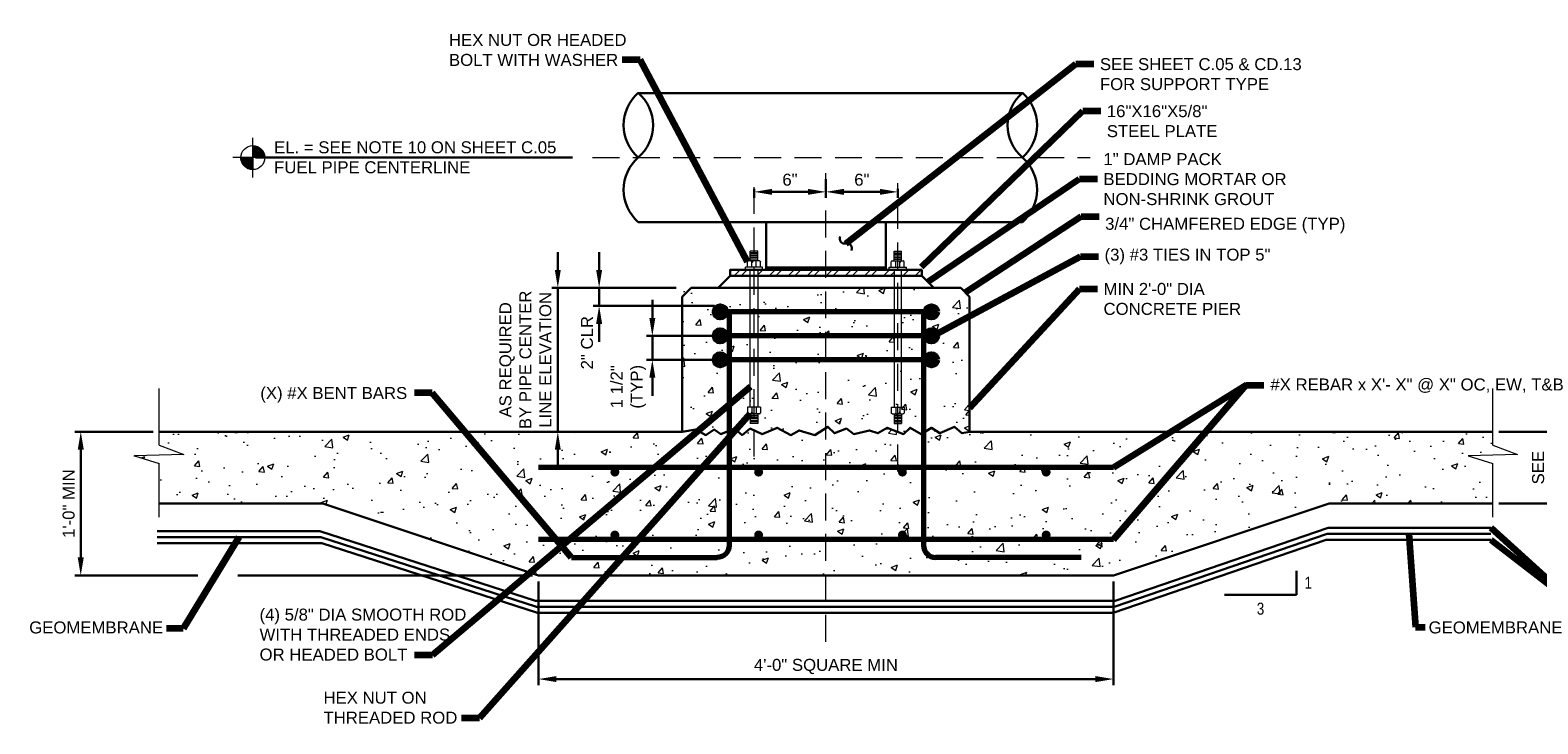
# Model space of a CAD drawing. Header units: inches. Extents: x -1085 to -867, y 253 to 390.
# Tile 1 of 3: x -1084 to -958, y 253 to 311. Entities that reach past the tile are written whole.
import ezdxf

# ---------------------------------------------------------------- set-up
doc = ezdxf.new("R2010")
doc.units = ezdxf.units.IN
doc.header["$MEASUREMENT"] = 0
doc.linetypes.add('( Dashed )', pattern=[9, 6, -3])
doc.layers.get('DefPoints').update_dxf_attribs({"lineweight": 0})
for name, color, linetype, lineweight in [('G-ANNO-DIMS', 2, 'Continuous', 0), ('G-ANNO-MASK', 1, 'Continuous', 0), ('G-ANNO-NOTE', 4, 'Continuous', 30), ('G-ANNO-PATT', 250, 'Continuous', 0), ('G-GRID-COOR', 2, 'Continuous', 13), ('M-Fuel-Main 2', 30, 'Continuous', 30), ('S-ANNO-SYMB', 5, 'Continuous', 13), ('S-FABR-PL~~', 183, 'Continuous', 30), ('S-FNDN-PEDS', 190, 'Continuous', 30), ('S-FNDN-TRMT', 28, 'Continuous', 30), ('S-FSTN-ABLT', 86, 'Continuous', 13), ('S-REIN-RBAR', 1, 'Continuous', 70), ('S-SLAB-ON-GRADE', 190, 'Continuous', 30)]:
    doc.layers.add(name, color=color, linetype=linetype, lineweight=lineweight)
doc.styles.add("AEC_AC_04ArchDims-CC_1_1-2_1'", font='arial.ttf', dxfattribs={"height": 1})
doc.styles.add("AEC_AC_43Text-LeftTop_1_1-2_1'", font='arial.ttf', dxfattribs={"height": 1})
doc.styles.add('TEXT', font='romans.shx', dxfattribs={"width": 0.8})
doc.dimstyles.new("AEC_AC_04_Arch-Dims_1_1-2_1'", dxfattribs={"dimtxt": 1, "dimasz": 1.5, "dimexe": 0.5, "dimexo": 0.5, "dimgap": 0.5, "dimtad": 1, "dimdec": 4, "dimzin": 15, "dimdsep": 46, "dimlunit": 4, "dimtxsty": "AEC_AC_04ArchDims-CC_1_1-2_1'", "dimcen": 0.09, "dimclrd": 256, "dimclre": 256, "dimazin": 2, "dimtfac": 0.7, "dimtdec": 4, "dimtix": 1, "dimtmove": 1, "dimatfit": 3, "dimfxl": 1, "dimfrac": 1, "dimtolj": 1, "dimtzin": 15, "dimlwd": 30, "dimlwe": 30, "dimarcsym": 0})
doc.dimstyles.new("AEC_AC_43_Notes_1_1-2_1'", dxfattribs={"dimtxt": 1, "dimasz": 1.5, "dimexe": 0.5, "dimexo": 0.5, "dimgap": 0.5, "dimtad": 1, "dimjust": 1, "dimdec": 3, "dimzin": 15, "dimdsep": 46, "dimlunit": 5, "dimtxsty": "AEC_AC_43Text-LeftTop_1_1-2_1'", "dimcen": 0.09, "dimclrd": 256, "dimclre": 256, "dimazin": 2, "dimtfac": 0.7, "dimtdec": 3, "dimtmove": 1, "dimatfit": 1, "dimfxl": 1, "dimfrac": 1, "dimtolj": 1, "dimtzin": 15, "dimlwd": 30, "dimlwe": 30, "dimarcsym": 0})

# ---------------------------------------------------------------- blocks, each defined once
blk = doc.blocks.new('REBAR_2_1_1')
at = {"layer": 'S-REIN-RBAR'}
blk.add_hatch(color=256, dxfattribs=at).paths.add_polyline_path([(11.8, 0, 1), (-11.8, 0, 1)])
blk = doc.blocks.new('REBAR_7')
at = {"layer": 'S-REIN-RBAR', "linetype": 'Continuous'}
h = blk.add_hatch(color=256, dxfattribs=at)
edge = h.paths.add_edge_path()
edge.add_arc((0, 0), 7.87, 0, 360)
blk.add_circle((0, 0), 7.87, dxfattribs=at)
blk = doc.blocks.new('REBAR_8')
at = {"layer": 'S-REIN-RBAR', "linetype": 'Continuous'}
h = blk.add_hatch(color=256, dxfattribs=at)
edge = h.paths.add_edge_path()
edge.add_arc((0, 0), 7.87, 0, 360)
blk.add_circle((0, 0), 7.87, dxfattribs=at)
blk = doc.blocks.new('REBAR_9')
at = {"layer": 'S-REIN-RBAR', "linetype": 'Continuous'}
h = blk.add_hatch(color=256, dxfattribs=at)
edge = h.paths.add_edge_path()
edge.add_arc((0, 0), 7.87, 0, 360)
blk.add_circle((0, 0), 7.87, dxfattribs=at)
blk = doc.blocks.new('REBAR_10')
at = {"layer": 'S-REIN-RBAR', "linetype": 'Continuous'}
h = blk.add_hatch(color=256, dxfattribs=at)
edge = h.paths.add_edge_path()
edge.add_arc((0, 0), 7.87, 0, 360)
blk.add_circle((0, 0), 7.87, dxfattribs=at)
blk = doc.blocks.new('REBAR_11')
at = {"layer": 'S-REIN-RBAR', "linetype": 'Continuous'}
h = blk.add_hatch(color=256, dxfattribs=at)
edge = h.paths.add_edge_path()
edge.add_arc((0, 0), 7.87, 0, 360)
blk.add_circle((0, 0), 7.87, dxfattribs=at)
blk = doc.blocks.new('REBAR_12')
at = {"layer": 'S-REIN-RBAR', "linetype": 'Continuous'}
h = blk.add_hatch(color=256, dxfattribs=at)
edge = h.paths.add_edge_path()
edge.add_arc((0, 0), 7.87, 0, 360)
blk.add_circle((0, 0), 7.87, dxfattribs=at)
blk = doc.blocks.new('TARGET_1')
at = {"layer": 'S-ANNO-SYMB', "extrusion": (0, 0, -1)}
for points in [[(0, -3.94), (0, 0), (3.93, 0), (3.92, -0.28), (3.8, -1.07), (3.54, -1.74), (3.16, -2.37), (2.6, -2.9), (2.11, -3.3), (1.5, -3.66), (0.72, -3.86), (0.21, -3.91)], [(-3.93, 0), (-3.92, 0.28), (-3.8, 1.07), (-3.54, 1.74), (-3.16, 2.37), (-2.6, 2.9), (-2.11, 3.3), (-1.5, 3.66), (-0.72, 3.86), (-0.21, 3.91), (0, 3.94), (0, 0)]]:
    blk.add_hatch(color=256, dxfattribs=at).paths.add_polyline_path(points)
at = {"layer": 'S-ANNO-SYMB'}
for p, q in [((0, -6.56), (0, 6.56)), ((6.56, 0), (-6.56, 0))]:
    blk.add_line(p, q, dxfattribs=at)
at = {"layer": 'S-ANNO-SYMB', "flags": 128}
for points in [[(0, 0), (0, -3.94), (-0.21, -3.91), (-0.72, -3.86), (-1.5, -3.66), (-2.11, -3.3), (-2.6, -2.9), (-3.16, -2.37), (-3.54, -1.74), (-3.8, -1.07), (-3.92, -0.28), (-3.93, 0), (0, 0)], [(0, 0), (0, 3.94), (0.21, 3.91), (0.72, 3.86), (1.5, 3.66), (2.11, 3.3), (2.6, 2.9), (3.16, 2.37), (3.54, 1.74), (3.8, 1.07), (3.92, 0.28), (3.93, 0), (0, 0)]]:
    blk.add_lwpolyline(points, close=True, dxfattribs=at)
at = {"layer": 'S-ANNO-SYMB'}
blk.add_circle((0, 0), 3.94, dxfattribs=at)
blk = doc.blocks.new('*D106')
at = {"layer": 'DefPoints', "color": 0, "transparency": 16777216}
for p in [(-1017.62, 299.04), (-1017.62, 297.47), (-1011.62, 298.21)]:
    blk.add_point(p, dxfattribs=at)
at = {"layer": 'G-ANNO-DIMS', "lineweight": 30, "transparency": 16777216}
for p, q in [((-1017.62, 298.54), (-1017.62, 296.97)), ((-1013.12, 297.47), (-1016.12, 297.47)), ((-1011.62, 297.71), (-1011.62, 296.97))]:
    blk.add_line(p, q, dxfattribs=at)
at = {"layer": 'G-ANNO-DIMS', "transparency": 16777216}
for points in [[(-1016.12, 297.72), (-1016.12, 297.22), (-1017.62, 297.47)], [(-1013.12, 297.72), (-1013.12, 297.22), (-1011.62, 297.47)]]:
    blk.add_solid(points, dxfattribs=at)
at = {"layer": 'G-ANNO-DIMS', "color": 0, "lineweight": 30, "transparency": 16777216, "insert": (-1014.62, 298.48), "char_height": 1, "attachment_point": 5, "style": "AEC_AC_04ArchDims-CC_1_1-2_1'"}
blk.add_mtext('\\A1;6"', dxfattribs=at)
blk = doc.blocks.new('*D105')
at = {"layer": 'DefPoints', "color": 0, "transparency": 16777216}
for p in [(-1017.62, 299.04), (-1023.62, 298.21), (-1023.62, 297.47)]:
    blk.add_point(p, dxfattribs=at)
at = {"layer": 'G-ANNO-DIMS', "lineweight": 30, "transparency": 16777216}
for p, q in [((-1017.62, 298.54), (-1017.62, 296.97)), ((-1023.62, 297.71), (-1023.62, 296.97)), ((-1019.12, 297.47), (-1022.12, 297.47))]:
    blk.add_line(p, q, dxfattribs=at)
at = {"layer": 'G-ANNO-DIMS', "transparency": 16777216}
for points in [[(-1022.12, 297.72), (-1022.12, 297.22), (-1023.62, 297.47)], [(-1019.12, 297.72), (-1019.12, 297.22), (-1017.62, 297.47)]]:
    blk.add_solid(points, dxfattribs=at)
at = {"layer": 'G-ANNO-DIMS', "color": 0, "lineweight": 30, "transparency": 16777216, "insert": (-1020.62, 298.48), "char_height": 1, "attachment_point": 5, "style": "AEC_AC_04ArchDims-CC_1_1-2_1'"}
blk.add_mtext('\\A1;6"', dxfattribs=at)
blk = doc.blocks.new('*D107')
at = {"layer": 'DefPoints', "color": 0, "transparency": 16777216}
for p in [(-1029.62, 289.45), (-1040, 277.45), (-1029.62, 277.45)]:
    blk.add_point(p, dxfattribs=at)
at = {"layer": 'G-ANNO-DIMS', "lineweight": 30, "transparency": 16777216}
for p, q in [((-1040, 290.95), (-1040, 292.45)), ((-1030.12, 289.45), (-1040.5, 289.45)), ((-1040, 289.45), (-1040, 277.45)), ((-1030.12, 277.45), (-1040.5, 277.45)), ((-1040, 275.95), (-1040, 274.45))]:
    blk.add_line(p, q, dxfattribs=at)
at = {"layer": 'G-ANNO-DIMS', "transparency": 16777216}
for points in [[(-1040.25, 290.95), (-1039.75, 290.95), (-1040, 289.45)], [(-1040.25, 275.95), (-1039.75, 275.95), (-1040, 277.45)]]:
    blk.add_solid(points, dxfattribs=at)
at = {"layer": 'G-ANNO-DIMS', "color": 0, "lineweight": 30, "transparency": 16777216, "insert": (-1042.7, 283.45), "char_height": 1, "attachment_point": 5, "rotation": 90, "style": "AEC_AC_04ArchDims-CC_1_1-2_1'"}
blk.add_mtext('\\A1;AS REQUIRED\\PBY PIPE CENTER \\PLINE ELEVATION', dxfattribs=at)
blk = doc.blocks.new('*D116')
at = {"layer": 'DefPoints', "color": 0, "transparency": 16777216}
for p in [(-1036.55, 289.45), (-1029.62, 289.45), (-1026.43, 287.95)]:
    blk.add_point(p, dxfattribs=at)
at = {"layer": 'G-ANNO-DIMS', "lineweight": 30, "transparency": 16777216}
for p, q in [((-1036.55, 290.95), (-1036.55, 292.45)), ((-1030.12, 289.45), (-1037.05, 289.45)), ((-1036.55, 287.95), (-1036.55, 289.45)), ((-1026.93, 287.95), (-1037.05, 287.95)), ((-1036.55, 286.45), (-1036.55, 284.95))]:
    blk.add_line(p, q, dxfattribs=at)
at = {"layer": 'G-ANNO-DIMS', "transparency": 16777216}
for points in [[(-1036.8, 290.95), (-1036.3, 290.95), (-1036.55, 289.45)], [(-1036.8, 286.45), (-1036.3, 286.45), (-1036.55, 287.95)]]:
    blk.add_solid(points, dxfattribs=at)
at = {"layer": 'G-ANNO-DIMS', "color": 0, "lineweight": 30, "transparency": 16777216, "insert": (-1037.56, 284.88), "char_height": 1, "attachment_point": 5, "rotation": 90, "style": "AEC_AC_04ArchDims-CC_1_1-2_1'"}
blk.add_mtext('\\A1;2" CLR', dxfattribs=at)
blk = doc.blocks.new('*D121')
at = {"layer": 'DefPoints', "color": 0, "transparency": 16777216}
for p in [(-1026.43, 285.45), (-1032.11, 283.45), (-1026.43, 283.45)]:
    blk.add_point(p, dxfattribs=at)
at = {"layer": 'G-ANNO-DIMS', "lineweight": 30, "transparency": 16777216}
for p, q in [((-1032.11, 286.95), (-1032.11, 288.45)), ((-1026.93, 285.45), (-1032.61, 285.45)), ((-1032.11, 285.45), (-1032.11, 283.45)), ((-1026.93, 283.45), (-1032.61, 283.45)), ((-1032.11, 281.95), (-1032.11, 280.45))]:
    blk.add_line(p, q, dxfattribs=at)
at = {"layer": 'G-ANNO-DIMS', "transparency": 16777216}
for points in [[(-1032.36, 286.95), (-1031.86, 286.95), (-1032.11, 285.45)], [(-1032.36, 281.95), (-1031.86, 281.95), (-1032.11, 283.45)]]:
    blk.add_solid(points, dxfattribs=at)
at = {"layer": 'G-ANNO-DIMS', "color": 0, "lineweight": 30, "transparency": 16777216, "insert": (-1034.11, 281.2), "char_height": 1, "attachment_point": 5, "rotation": 90, "style": "AEC_AC_04ArchDims-CC_1_1-2_1'"}
blk.add_mtext('\\A1;1 1/2"\\P(TYP)', dxfattribs=at)
blk = doc.blocks.new('*D110')
at = {"layer": 'DefPoints', "color": 0, "transparency": 16777216}
for p in [(-961.96, 277.45), (-961.96, 271.45), (-953.8, 271.45)]:
    blk.add_point(p, dxfattribs=at)
at = {"layer": 'G-ANNO-DIMS', "lineweight": 30, "transparency": 16777216}
for p, q in [((-961.46, 277.45), (-953.3, 277.45)), ((-953.8, 275.95), (-953.8, 272.95)), ((-961.46, 271.45), (-953.3, 271.45))]:
    blk.add_line(p, q, dxfattribs=at)
at = {"layer": 'G-ANNO-DIMS', "transparency": 16777216}
for points in [[(-954.05, 275.95), (-953.55, 275.95), (-953.8, 277.45)], [(-954.05, 272.95), (-953.55, 272.95), (-953.8, 271.45)]]:
    blk.add_solid(points, dxfattribs=at)
at = {"layer": 'G-ANNO-DIMS', "color": 0, "lineweight": 30, "transparency": 16777216, "insert": (-956.5, 274.45), "char_height": 1, "attachment_point": 5, "rotation": 90, "style": "AEC_AC_04ArchDims-CC_1_1-2_1'"}
blk.add_mtext('\\A1;SEE\\PSHEET\\PCD.01', dxfattribs=at)
blk = doc.blocks.new('*D108')
at = {"layer": 'DefPoints', "color": 0, "linetype": 'Continuous', "transparency": 16777216}
for p in [(-1041.62, 265.45), (-993.62, 265.45), (-993.62, 256.8)]:
    blk.add_point(p, dxfattribs=at)
at = {"layer": 'G-ANNO-DIMS', "linetype": 'Continuous', "lineweight": 30, "transparency": 16777216}
for p, q in [((-1041.62, 264.95), (-1041.62, 256.3)), ((-993.62, 264.95), (-993.62, 256.3)), ((-1040.12, 256.8), (-995.12, 256.8))]:
    blk.add_line(p, q, dxfattribs=at)
at = {"layer": 'G-ANNO-DIMS', "linetype": 'Continuous', "transparency": 16777216}
for points in [[(-1040.12, 257.05), (-1040.12, 256.55), (-1041.62, 256.8)], [(-995.12, 257.05), (-995.12, 256.55), (-993.62, 256.8)]]:
    blk.add_solid(points, dxfattribs=at)
at = {"layer": 'G-ANNO-DIMS', "color": 0, "linetype": 'Continuous', "lineweight": 30, "transparency": 16777216, "insert": (-1017.62, 257.85), "char_height": 1, "attachment_point": 5, "style": "AEC_AC_04ArchDims-CC_1_1-2_1'"}
blk.add_mtext('\\A1;4\'-0" SQUARE MIN', dxfattribs=at)
blk = doc.blocks.new('*D117')
at = {"layer": 'DefPoints', "color": 0, "linetype": 'Continuous', "transparency": 16777216}
for p in [(-1073.28, 277.45), (-1079.82, 265.45), (-1041.62, 265.45)]:
    blk.add_point(p, dxfattribs=at)
at = {"layer": 'G-ANNO-DIMS', "linetype": 'Continuous', "lineweight": 30, "transparency": 16777216}
for p, q in [((-1073.78, 277.45), (-1080.32, 277.45)), ((-1079.82, 275.95), (-1079.82, 266.95)), ((-1070.04, 265.45), (-1080.32, 265.45)), ((-1042.12, 265.45), (-1066.7, 265.45))]:
    blk.add_line(p, q, dxfattribs=at)
at = {"layer": 'G-ANNO-DIMS', "linetype": 'Continuous', "transparency": 16777216}
for points in [[(-1080.07, 275.95), (-1079.57, 275.95), (-1079.82, 277.45)], [(-1080.07, 266.95), (-1079.57, 266.95), (-1079.82, 265.45)]]:
    blk.add_solid(points, dxfattribs=at)
at = {"layer": 'G-ANNO-DIMS', "color": 0, "linetype": 'Continuous', "lineweight": 30, "transparency": 16777216, "insert": (-1080.83, 271.45), "char_height": 1, "attachment_point": 5, "rotation": 90, "style": "AEC_AC_04ArchDims-CC_1_1-2_1'"}
blk.add_mtext('\\A1;1\'-0" MIN', dxfattribs=at)

msp = doc.modelspace()

# ---------------------------------------------------------------- hatches: boundary and pattern name
at = {"layer": 'G-ANNO-PATT', "linetype": 'Continuous'}
h = msp.add_hatch(dxfattribs=at)
h.set_pattern_fill('STEEL', color=256, style=0, pattern_type=2)
h.set_pattern_definition([(45, (-1024.6317, 290.5266), (-0.7955, 0.7955), []), (45, (-1024.6317, 291.0891), (-0.7955, 0.7955), [])])
h.paths.add_polyline_path([(-1023.93479, 290.95149), (-1024.34279, 290.95149), (-1025.62204, 290.95149), (-1025.62204, 290.45149), (-1023.93479, 290.45149)])
h = msp.add_hatch(dxfattribs=at)
h.set_pattern_fill('STEEL', color=256, style=0, pattern_type=2)
h.set_pattern_definition([(45, (-1021.6688, 290.5868), (-0.7955, 0.7955), []), (45, (-1021.6688, 291.1493), (-0.7955, 0.7955), [])])
h.paths.add_polyline_path([(-1011.93429, 290.95149), (-1012.34279, 290.95149), (-1012.62204, 290.95149), (-1022.62204, 290.95149), (-1022.90129, 290.95149), (-1023.30979, 290.95149), (-1023.30979, 290.45149), (-1011.93429, 290.45149)])
h = msp.add_hatch(dxfattribs=at)
h.set_pattern_fill('STEEL', color=256, style=0, pattern_type=2)
h.set_pattern_definition([(45, (-1011.0355, 290.6169), (-0.7955, 0.7955), []), (45, (-1011.0355, 291.1794), (-0.7955, 0.7955), [])])
h.paths.add_polyline_path([(-1009.62204, 290.45149), (-1009.62204, 290.95149), (-1010.90129, 290.95149), (-1011.30929, 290.95149), (-1011.30929, 290.45149)])
h = msp.add_hatch(dxfattribs=at)
h.set_pattern_fill('AR-CONC', color=256, style=0, pattern_type=2)
h.set_pattern_definition([(50, (-1022.0716, 280.2587), (5.3795, -0.4706), [0.5625, -6.1875]), (355, (-1022.0716, 280.2587), (-1.0406, 5.6414), [0.45, -4.95]), (100.45, (-1021.6233, 280.2194), (4.3388, 5.1708), [0.478, -5.2586]), (46.184, (-1022.0716, 281.7587), (8.0043, -1.2414), [0.8438, -9.2812]), (96.636, (-1021.4046, 281.655), (7.01, 7.306), [0.717, -7.8879]), (351.184, (-1022.072, 281.759), (7.01, 7.306), [0.675, -7.425]), (21, (-1021.3216, 281.3837), (4.4768, -3.0196), [0.5625, -6.1875]), (326, (-1021.3216, 281.3837), (1.8249, 5.4386), [0.45, -4.95]), (71.45, (-1020.9485, 281.132), (6.3017, 2.419), [0.478, -5.2586]), (37.5, (-1022.0716, 280.2587), (0.0912, 2.4967), [0, -4.89, 0, -5.025, 0, -4.96875]), (7.5, (-1022.0716, 280.2587), (1.97302, 2.9581), [0, -2.865, 0, -4.7775, 0, -1.89375]), (327.5, (-1023.7441, 280.2587), (4.00367, -0.16916), [0, -1.875, 0, -5.85, 0, -7.7625]), (317.5, (-1024.494, 280.2587), (4.3739, 0.7508), [0, -2.4375, 0, -3.885, 0, -5.5125])])
h.paths.add_polyline_path([(-1029.62204, 289.45149), (-1029.62204, 277.45149), (-1028.48016, 277.63199), (-1027.63204, 277.16899), (-1026.93804, 277.63199), (-1026.39829, 277.24612), (-1025.24179, 277.70912), (-1024.62491, 277.16899), (-1023.93091, 277.70912), (-1022.92854, 277.24612), (-1021.69479, 277.78637), (-1020.53829, 277.16899), (-1019.84429, 277.55487), (-1018.53354, 277.16899), (-1017.45404, 277.86349), (-1016.91429, 277.32324), (-1015.91191, 277.70912), (-1015.29504, 277.24612), (-1013.98429, 277.55487), (-1013.29029, 277.32324), (-1012.51916, 277.78637), (-1011.13129, 277.24612), (-1010.59154, 277.78637), (-1009.66629, 277.24612), (-1008.81816, 277.78637), (-1008.12416, 277.32324), (-1006.89041, 277.86349), (-1006.27366, 277.32324), (-1005.62204, 277.45149), (-1005.62204, 289.45149), (-1008.62204, 289.45149), (-1026.62204, 289.45149)])
h = msp.add_hatch(dxfattribs=at)
h.set_pattern_fill('AR-CONC', color=256, style=0, pattern_type=2)
h.set_pattern_definition([(50, (-1043.429, 272.2343), (5.37945, -0.47064), [0.5625, -6.1875]), (355, (-1043.429, 272.2343), (-1.04063, 5.64144), [0.45, -4.95]), (100.4514, (-1042.981, 272.195), (4.3388, 5.1708), [0.47805, -5.25857]), (46.184, (-1043.429, 273.7343), (8.0043, -1.2414), [0.84375, -9.28125]), (96.636, (-1042.762, 273.631), (7.01, 7.3059), [0.7171, -7.88785]), (351.184, (-1043.429, 273.734), (7.01, 7.3059), [0.675, -7.425]), (21, (-1042.679, 273.3593), (4.4768, -3.01964), [0.5625, -6.1875]), (326, (-1042.679, 273.3593), (1.82486, 5.43863), [0.45, -4.95]), (71.4514, (-1042.306, 273.1077), (6.30167, 2.41898), [0.47805, -5.25857]), (37.5, (-1043.429, 272.2343), (0.0912, 2.496704), [0, -4.89, 0, -5.025, 0, -4.96875]), (7.5, (-1043.429, 272.2343), (1.97302, 2.95809), [0, -2.865, 0, -4.7775, 0, -1.89375]), (327.5, (-1045.1016, 272.2343), (4.00367, -0.16916), [0, -1.875, 0, -5.85, 0, -7.7625]), (317.5, (-1045.8516, 272.2343), (4.3739, 0.75079), [0, -2.4375, 0, -3.885, 0, -5.5125])])
h.paths.add_polyline_path([(-1073.28491, 276.32582), (-1071.22254, 275.55882), (-1075.34729, 275.44082), (-1073.28491, 274.7942), (-1073.28491, 271.45149), (-1059.62204, 271.45149), (-1041.62204, 265.45149), (-993.62204, 265.45149), (-975.62204, 271.45149), (-961.95916, 271.45149), (-961.95916, 274.7942), (-964.02154, 275.44082), (-959.89679, 275.55882), (-961.95916, 276.32582), (-961.95916, 277.45149), (-1005.62204, 277.45149), (-1006.27366, 277.32324), (-1006.89041, 277.86349), (-1008.12416, 277.32324), (-1008.81816, 277.78637), (-1009.66629, 277.24612), (-1010.59154, 277.78637), (-1011.13129, 277.24612), (-1012.51916, 277.78637), (-1013.29029, 277.32324), (-1013.98429, 277.55487), (-1015.29504, 277.24612), (-1015.91191, 277.70912), (-1016.91429, 277.32324), (-1017.45404, 277.86349), (-1018.53354, 277.16899), (-1019.84429, 277.55487), (-1020.53829, 277.16899), (-1021.69479, 277.78637), (-1022.92854, 277.24612), (-1023.93091, 277.70912), (-1024.62491, 277.16899), (-1025.24179, 277.70912), (-1026.39829, 277.24612), (-1026.93804, 277.63199), (-1027.63204, 277.16899), (-1028.48016, 277.63199), (-1029.62204, 277.45149), (-1073.28491, 277.45149)])

# ---------------------------------------------------------------- linework, layer by layer
at = {"layer": 'G-ANNO-MASK'}
for p, q in [((-1073.28491, 276.32582), (-1073.28491, 281.04382)), ((-961.95916, 276.32582), (-961.95916, 281.04382)), ((-1073.28491, 270.31437), (-1073.28491, 274.7942)), ((-961.95916, 270.31437), (-961.95916, 274.7942))]:
    msp.add_line(p, q, dxfattribs=at)
at = {"layer": 'G-ANNO-MASK', "flags": 128}
for points in [[(-1073.28491, 276.32582), (-1071.22254, 275.55882), (-1075.34729, 275.44082), (-1073.28491, 274.7942)], [(-961.95916, 276.32582), (-959.89679, 275.55882), (-964.02154, 275.44082), (-961.95916, 274.7942)]]:
    msp.add_lwpolyline(points, dxfattribs=at)
at = {"layer": 'G-ANNO-NOTE'}
for p, q in [((-1038.77703, 300.32649), (-1065.24359, 300.32649)), ((-978.34378, 263.84314), (-978.34378, 265.84314)), ((-984.34378, 263.84314), (-978.34378, 263.84314))]:
    msp.add_line(p, q, dxfattribs=at)
at = {"layer": 'G-ANNO-NOTE', "linetype": 'Continuous'}
for points in [[(-1073.44537, 269.15592), (-1059.8615, 269.15592), (-1041.8615, 263.32203), (-993.48356, 263.32203), (-975.699, 269.43224), (-962.11962, 269.43224)], [(-1073.44537, 268.65592), (-1059.7825, 268.65592), (-1041.7825, 262.82203), (-993.56706, 262.82203), (-975.7825, 268.93224), (-962.11962, 268.93224)], [(-1073.44537, 268.15592), (-1059.70349, 268.15592), (-1041.70349, 262.32203), (-993.65056, 262.32203), (-975.86599, 268.43224), (-962.11962, 268.43224)]]:
    msp.add_lwpolyline(points, dxfattribs=at)
at = {"layer": 'G-ANNO-NOTE'}
msp.add_arc((-1016.068, 293.55639), 0.40481, 151.7327111, 284.9199583, dxfattribs=at)
at = {"layer": 'G-ANNO-NOTE', "extrusion": (0, 0, -1)}
msp.add_arc((1015.85955, 292.77406), 0.40481, 75.0800361, 208.2672889, dxfattribs=at)
at = {"layer": 'G-GRID-COOR', "linetype": '( Dashed )', "ltscale": 0.375}
for p, q in [((-1037.11088, 300.32649), (-995.56302, 300.32649)), ((-1017.62204, 259.91505), (-1017.62204, 299.04124)), ((-1023.62229, 275.37374), (-1023.62229, 298.20774)), ((-1011.62204, 274.12349), (-1011.62204, 298.20774))]:
    msp.add_line(p, q, dxfattribs=at)
at = {"layer": 'M-Fuel-Main 2'}
for p, q in [((-1033.28004, 305.70149), (-1001.22404, 305.70149)), ((-1033.28004, 294.95149), (-1001.22404, 294.95149))]:
    msp.add_line(p, q, dxfattribs=at)
for centre, start, end in [((-1030.94376, 303.03587), 130.9223, 229.0777), ((-998.88778, 303.03587), 130.9223, 229.0777), ((-1003.56007, 297.64627), 310.9223, 49.0777)]:
    msp.add_arc(centre, 3.56644, start, end, dxfattribs=at)
at = {"layer": 'M-Fuel-Main 2', "extrusion": (0, 0, -1)}
for centre, start, end in [((1035.61632, 303.03587), 130.9223, 229.0777), ((1003.56034, 303.03587), 130.9223, 229.0777), ((1030.94403, 297.64627), 310.9223, 49.0777)]:
    msp.add_arc(centre, 3.56644, start, end, dxfattribs=at)
at = {"layer": 'S-FABR-PL~~'}
for p, q in [((-1022.62204, 290.95149), (-1022.62204, 294.95149)), ((-1012.62204, 290.95149), (-1012.62204, 294.95149)), ((-1022.62204, 291.15649), (-1012.62204, 291.15649))]:
    msp.add_line(p, q, dxfattribs=at)
msp.add_3dface([(-1025.62204, 290.45149), (-1009.62204, 290.45149), (-1009.62204, 290.95149), (-1025.62204, 290.95149)], dxfattribs=at)
at = {"layer": 'S-FNDN-PEDS'}
for p, q in [((-1029.62204, 288.70149), (-1028.87204, 289.45149)), ((-1029.62204, 277.45149), (-1029.62204, 288.70149)), ((-1006.37204, 289.45149), (-1028.87204, 289.45149)), ((-1006.37204, 289.45149), (-1005.62204, 288.70149)), ((-1005.62204, 277.45149), (-1005.62204, 288.70149))]:
    msp.add_line(p, q, dxfattribs=at)
at = {"layer": 'S-FNDN-TRMT'}
for p, q in [((-1025.62204, 290.45149), (-1026.62204, 289.45149)), ((-1009.62204, 290.45149), (-1025.62204, 290.45149)), ((-1009.62204, 290.45149), (-1008.62204, 289.45149))]:
    msp.add_line(p, q, dxfattribs=at)
at = {"layer": 'S-FSTN-ABLT'}
for p, q in [((-1023.30979, 292.52274), (-1023.93479, 292.52274)), ((-1023.93479, 291.71774), (-1023.93479, 292.52274)), ((-1023.30979, 292.26299), (-1023.93479, 292.26299)), ((-1023.30979, 291.99024), (-1023.93479, 291.99024)), ((-1023.36004, 292.39274), (-1023.88429, 292.39274)), ((-1023.36004, 292.12024), (-1023.88429, 292.12024)), ((-1023.30979, 291.71774), (-1023.30979, 292.52274)), ((-1011.93429, 292.52274), (-1011.30929, 292.52274)), ((-1011.93429, 291.71774), (-1011.93429, 292.52274)), ((-1011.93429, 292.26299), (-1011.30929, 292.26299)), ((-1011.93429, 291.99024), (-1011.30929, 291.99024)), ((-1011.88404, 292.39274), (-1011.36004, 292.39274)), ((-1011.88404, 292.12024), (-1011.36004, 292.12024)), ((-1011.30929, 291.71774), (-1011.30929, 292.52274)), ((-1024.34279, 290.95149), (-1024.34279, 291.17199)), ((-1022.90129, 291.17199), (-1024.34279, 291.17199)), ((-1022.90129, 290.95149), (-1024.34279, 290.95149)), ((-1024.16129, 291.17199), (-1024.16129, 291.63949)), ((-1023.16129, 291.71774), (-1024.08304, 291.71774)), ((-1023.88854, 291.71774), (-1023.79779, 291.56199)), ((-1023.36004, 291.84774), (-1023.88429, 291.84774)), ((-1023.79779, 291.17199), (-1023.79779, 291.71774)), ((-1023.70629, 291.71774), (-1023.79779, 291.56199)), ((-1023.74729, 290.95149), (-1023.49754, 290.95149)), ((-1023.44679, 291.17199), (-1023.44679, 291.71774)), ((-1023.08304, 291.17199), (-1023.08304, 291.63949)), ((-1022.90129, 290.95149), (-1022.90129, 291.17199)), ((-1012.34279, 290.95149), (-1012.34279, 291.17199)), ((-1012.34279, 291.17199), (-1010.90129, 291.17199)), ((-1012.34279, 290.95149), (-1010.90129, 290.95149)), ((-1012.16129, 291.17199), (-1012.16129, 291.63949)), ((-1012.08279, 291.71774), (-1011.16129, 291.71774)), ((-1011.88404, 291.84774), (-1011.36004, 291.84774)), ((-1011.79729, 291.17199), (-1011.79729, 291.71774)), ((-1011.49704, 290.95149), (-1011.74679, 290.95149)), ((-1011.53804, 291.71774), (-1011.44654, 291.56199)), ((-1011.44654, 291.17199), (-1011.44654, 291.71774)), ((-1011.35579, 291.71774), (-1011.44654, 291.56199)), ((-1011.08279, 291.17199), (-1011.08279, 291.63949)), ((-1010.90129, 290.95149), (-1010.90129, 291.17199)), ((-1023.08304, 279.48734), (-1024.16129, 279.48734)), ((-1024.16129, 279.48734), (-1024.16129, 279.01984)), ((-1023.79779, 279.48734), (-1023.79779, 278.94159)), ((-1023.44679, 279.48734), (-1023.44679, 278.94159)), ((-1023.08304, 279.48734), (-1023.08304, 279.01984)), ((-1012.16104, 279.48734), (-1011.08279, 279.48734)), ((-1012.16104, 279.48734), (-1012.16104, 279.01984)), ((-1011.79729, 279.48734), (-1011.79729, 278.94159)), ((-1011.44629, 279.48734), (-1011.44629, 278.94159)), ((-1011.08279, 279.48734), (-1011.08279, 279.01984)), ((-1023.16129, 278.94159), (-1024.08304, 278.94159)), ((-1023.93479, 278.94159), (-1023.93479, 278.13659)), ((-1023.30979, 278.66909), (-1023.93479, 278.66909)), ((-1023.30979, 278.39634), (-1023.93479, 278.39634)), ((-1023.30979, 278.13659), (-1023.93479, 278.13659)), ((-1023.88854, 278.94159), (-1023.79779, 279.09734)), ((-1023.36004, 278.81159), (-1023.88429, 278.81159)), ((-1023.36004, 278.53909), (-1023.88429, 278.53909)), ((-1023.36004, 278.26659), (-1023.88429, 278.26659)), ((-1023.70629, 278.94159), (-1023.79779, 279.09734)), ((-1023.30979, 278.94159), (-1023.30979, 278.13659)), ((-1012.08279, 278.94159), (-1011.16104, 278.94159)), ((-1011.93429, 278.94159), (-1011.93429, 278.13659)), ((-1011.93429, 278.66909), (-1011.30929, 278.66909)), ((-1011.93429, 278.39634), (-1011.30929, 278.39634)), ((-1011.93429, 278.13659), (-1011.30929, 278.13659)), ((-1011.88404, 278.81159), (-1011.35979, 278.81159)), ((-1011.88404, 278.53909), (-1011.35979, 278.53909)), ((-1011.88404, 278.26659), (-1011.35979, 278.26659)), ((-1011.53779, 278.94159), (-1011.44629, 279.09734)), ((-1011.35554, 278.94159), (-1011.44629, 279.09734)), ((-1011.30929, 278.94159), (-1011.30929, 278.13659))]:
    msp.add_line(p, q, dxfattribs=at)
at = {"layer": 'S-FSTN-ABLT', "flags": 128}
for points in [[(-1023.93479, 279.48734), (-1023.93479, 290.95149)], [(-1023.30979, 290.95149), (-1023.30979, 279.48734)], [(-1011.93429, 290.95149), (-1011.93429, 279.48734)], [(-1011.30929, 279.48734), (-1011.30929, 290.95149)]]:
    msp.add_lwpolyline(points, dxfattribs=at)
at = {"layer": 'S-FSTN-ABLT', "extrusion": (0, 0, -1)}
for centre, start, end in [((1024.08312, 291.63963), 0, 90), ((1023.16124, 291.63963), 90, 180), ((1012.08283, 279.01966), 270, 0), ((1011.16096, 279.01966), 180, 270)]:
    msp.add_arc(centre, 0.07813, start, end, dxfattribs=at)
at = {"layer": 'S-FSTN-ABLT'}
for centre, start, end in [((-1012.08285, 291.63963), 90, 180), ((-1011.16098, 291.63963), 0, 90), ((-1024.08312, 279.01966), 180, 270), ((-1023.16124, 279.01966), 270, 0)]:
    msp.add_arc(centre, 0.07813, start, end, dxfattribs=at)
at = {"layer": 'S-FSTN-ABLT', "extrusion": (0, 0, -1)}
for points in [[(1023.70629, 291.71774), (1023.88854, 291.71774), (1023.79779, 291.56199)], [(1023.53804, 291.71774), (1023.35579, 291.71774), (1023.44679, 291.56199)], [(1011.70604, 291.71774), (1011.88829, 291.71774), (1011.79729, 291.56199)], [(1011.53804, 291.71774), (1011.35579, 291.71774), (1011.44654, 291.56199)]]:
    msp.add_solid(points, dxfattribs=at)
at = {"layer": 'S-FSTN-ABLT'}
for points in [[(-1023.70629, 278.94159), (-1023.88854, 278.94159), (-1023.79779, 279.09734)], [(-1023.53804, 278.94159), (-1023.35579, 278.94159), (-1023.44679, 279.09734)], [(-1011.70604, 278.94159), (-1011.88829, 278.94159), (-1011.79729, 279.09734)], [(-1011.53779, 278.94159), (-1011.35554, 278.94159), (-1011.44629, 279.09734)]]:
    msp.add_solid(points, dxfattribs=at)
at = {"layer": 'S-REIN-RBAR', "linetype": 'Continuous'}
for p, q in [((-1008.80954, 287.45149), (-1026.43454, 287.45149)), ((-1025.69415, 287.45149), (-1025.69415, 267.95149)), ((-1009.46875, 287.45149), (-1009.46875, 267.95149)), ((-1008.80954, 285.45149), (-1026.43454, 285.45149)), ((-1008.80954, 283.45149), (-1026.43454, 283.45149)), ((-1038.84778, 266.95149), (-1026.69415, 266.95149)), ((-996.31513, 266.95149), (-1008.46875, 266.95149))]:
    msp.add_line(p, q, dxfattribs=at)
at = {"layer": 'S-REIN-RBAR'}
for p, q in [((-993.62204, 274.45149), (-1041.62204, 274.45149)), ((-993.62204, 268.45149), (-1041.62204, 268.45149))]:
    msp.add_line(p, q, dxfattribs=at)
at = {"layer": 'S-REIN-RBAR', "linetype": 'Continuous', "extrusion": (0, 0, -1)}
msp.add_arc((1026.69415, 267.95149), 1, 180, 270, dxfattribs=at)
at = {"layer": 'S-REIN-RBAR', "linetype": 'Continuous'}
msp.add_arc((-1008.46875, 267.95149), 1, 180, 270, dxfattribs=at)
at = {"layer": 'S-SLAB-ON-GRADE'}
for p, q in [((-1073.28491, 277.45149), (-1029.62204, 277.45149)), ((-1005.59629, 277.45149), (-961.95916, 277.45149)), ((-1059.62204, 271.45149), (-1073.28491, 271.45149)), ((-1041.62204, 265.45149), (-1059.62204, 271.45149)), ((-993.62204, 265.45149), (-975.62204, 271.45149)), ((-975.62204, 271.45149), (-961.95916, 271.45149)), ((-1041.62204, 265.45149), (-993.62204, 265.45149))]:
    msp.add_line(p, q, dxfattribs=at)
at = {"layer": 'S-SLAB-ON-GRADE', "flags": 128}
msp.add_lwpolyline([(-1029.62204, 277.45149), (-1028.48016, 277.63199), (-1027.63204, 277.16899), (-1026.93804, 277.63199), (-1026.39829, 277.24612), (-1025.24179, 277.70912), (-1024.62491, 277.16899), (-1023.93091, 277.70912), (-1022.92854, 277.24612), (-1021.69479, 277.78637), (-1020.53829, 277.16899), (-1019.84429, 277.55487), (-1018.53354, 277.16899), (-1017.45404, 277.86349), (-1016.91429, 277.32324), (-1015.91191, 277.70912), (-1015.29504, 277.24612), (-1013.98429, 277.55487), (-1013.29029, 277.32324), (-1012.51916, 277.78637), (-1011.13129, 277.24612), (-1010.59154, 277.78637), (-1009.66629, 277.24612), (-1008.81816, 277.78637), (-1008.12416, 277.32324), (-1006.89041, 277.86349), (-1006.27366, 277.32324), (-1005.59629, 277.45149)], dxfattribs=at)

# ---------------------------------------------------------------- block references
at = {"layer": 'G-ANNO-NOTE', "xscale": 0.254, "yscale": 0.254, "zscale": 0.254}
msp.add_blockref('TARGET_1', (-1065.45657, 300.32599), dxfattribs=at)
at = {"layer": 'S-REIN-RBAR', "linetype": 'Continuous', "xscale": 0.0635, "yscale": 0.0635, "zscale": 0.0635, "rotation": 180}
for name, p in [('REBAR_7', (-1026.43454, 287.45149)), ('REBAR_10', (-1008.80954, 287.45149)), ('REBAR_8', (-1026.43454, 285.45149)), ('REBAR_11', (-1008.80954, 285.45149)), ('REBAR_9', (-1026.43454, 283.45149)), ('REBAR_12', (-1008.80954, 283.45149))]:
    msp.add_blockref(name, p, dxfattribs=at)
at = {"layer": 'S-REIN-RBAR', "xscale": 0.03175, "zscale": 0.03175}
for p, yscale, rotation in [((-1035.23688, 274.07649), -0.03175, 270), ((-1023.23688, 274.07649), -0.03175, 270), ((-1011.23688, 274.07649), -0.03175, 270), ((-999.23688, 274.07649), -0.03175, 270), ((-1035.23688, 268.82649), 0.03175, 90), ((-1023.23688, 268.82649), 0.03175, 90), ((-1011.23688, 268.82649), 0.03175, 90), ((-999.23688, 268.82649), 0.03175, 90)]:
    msp.add_blockref('REBAR_2_1_1', p, dxfattribs=dict(at, yscale=yscale, rotation=rotation))

# ---------------------------------------------------------------- texts
at = {"layer": 'G-ANNO-NOTE', "linetype": 'Continuous', "insert": (-1049.08547, 307.97202), "char_height": 1, "width": 17.288775, "attachment_point": 7, "style": "AEC_AC_43Text-LeftTop_1_1-2_1'"}
msp.add_mtext('HEX NUT OR HEADED BOLT WITH WASHER', dxfattribs=at)
at = {"layer": 'G-ANNO-NOTE', "char_height": 1}
for s, insert, attachment_point, style in [('SEE SHEET C.05 & CD.13\\PFOR SUPPORT TYPE', (-994.75015, 305.95026), 7, "AEC_AC_43Text-LeftTop_1_1-2_1'"), ('16"X16"X{\\A1;\\H1x;5/8}"\\PSTEEL PLATE', (-994.17361, 302.02542), 7, "AEC_AC_43Text-LeftTop_1_1-2_1'"), ('\\A1;{\\H1x;3/4\\A0;\\H1x;" CHAMFERED EDGE (TYP)}', (-994.31445, 294.65581), 4, "AEC_AC_43Text-LeftTop_1_1-2_1'"), ('(3) #3 TIES IN TOP 5"', (-994.36147, 292.07977), 4, "AEC_AC_43Text-LeftTop_1_1-2_1'"), ('MIN 2\'-0" DIA\\PCONCRETE PIER', (-994.44854, 287.18824), 7, "AEC_AC_43Text-LeftTop_1_1-2_1'"), ('#X REBAR x X\'- X" @ X" OC, EW, T&B', (-980.51918, 280.69116), 7, "AEC_AC_43Text-LeftTop_1_1-2_1'"), ('\\fArial|b0|i0|c00|p39;1', (-977.6719, 264.84314), 4, 'TEXT'), ('\\fArial|b0|i0|c00|p39;3', (-981.34378, 263.17647), 2, 'TEXT')]:
    msp.add_mtext(s, dxfattribs=dict(at, insert=insert, attachment_point=attachment_point, style=style))
at = {"layer": 'G-ANNO-NOTE', "linetype": 'Continuous', "char_height": 1, "style": "AEC_AC_43Text-LeftTop_1_1-2_1'"}
for s, insert, attachment_point in [('EL. = SEE NOTE 10 ON SHEET C.05\\PFUEL PIPE CENTERLINE', (-1063.68016, 301.69079), 1), ('(X) #X BENT BARS', (-1064.83274, 279.87769), 7), ('(4) {\\A1;5/8}" DIA SMOOTH ROD\\PWITH THREADED ENDS\\POR HEADED BOLT', (-1064.89559, 262.68374), 1), ('GEOMEMBRANE', (-1084.12332, 261.61075), 1), ('GEOMEMBRANE', (-967.31501, 261.61075), 1), ('HEX NUT ON\\PTHREADED ROD', (-1059.56103, 255.74803), 1)]:
    msp.add_mtext(s, dxfattribs=dict(at, insert=insert, attachment_point=attachment_point))
at = {"layer": 'G-ANNO-NOTE', "insert": (-994.45784, 296.35233), "char_height": 1, "width": 22.262005, "attachment_point": 7, "style": "AEC_AC_43Text-LeftTop_1_1-2_1'"}
msp.add_mtext('1" DAMP PACK\\PBEDDING MORTAR OR NON-SHRINK GROUT', dxfattribs=at)

# ---------------------------------------------------------------- dimensions: what is measured, and where the dimension line sits
at = {"layer": 'G-ANNO-DIMS', "lineweight": 30}
for base, p1, p2, picture, middle in [((-1023.6222880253, 297.4727367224), (-1017.6220380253, 299.0412422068), (-1023.6222880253, 298.2077422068), '*D105', (-1020.6221630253, 298.4833097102)), ((-1017.62204, 297.47274), (-1011.62204, 298.20774), (-1017.62204, 299.04124), '*D106', (-1014.62204, 298.48331))]:
    dim = msp.add_linear_dim(base=base, p1=p1, p2=p2, angle=180, dimstyle="AEC_AC_04_Arch-Dims_1_1-2_1'", dxfattribs=at)
    dim.commit()
    dim.dimension.update_dxf_attribs({"geometry": picture, "text_midpoint": middle})
for base, p1, p2, text, picture, middle in [((-1040.00202, 277.45149), (-1029.62204, 289.45149), (-1029.62204, 277.45149), 'AS REQUIRED\\PBY PIPE CENTER \\PLINE ELEVATION', '*D107', (-1042.70348, 283.45149)), ((-953.79797, 271.45149), (-961.95916, 277.45149), (-961.95916, 271.45149), 'SEE\\PSHEET\\PCD.01', '*D110', (-956.49875, 274.45149))]:
    dim = msp.add_linear_dim(base=base, p1=p1, p2=p2, angle=270, text=text, dimstyle="AEC_AC_04_Arch-Dims_1_1-2_1'", dxfattribs=at)
    dim.commit()
    dim.dimension.update_dxf_attribs({"geometry": picture, "text_midpoint": middle})
for base, p1, p2, angle, text, picture, middle in [((-1036.54718, 289.45149), (-1026.43455, 287.95147), (-1029.62204, 289.45149), 90, '2" CLR', '*D116', (-1036.54718, 284.87728)), ((-1032.11192, 283.45149), (-1026.43454, 285.45149), (-1026.43454, 283.45149), 270, '1 1/2"\\P(TYP)', '*D121', (-1032.11192, 281.19693))]:
    dim = msp.add_linear_dim(base=base, p1=p1, p2=p2, angle=angle, text=text, dimstyle="AEC_AC_04_Arch-Dims_1_1-2_1'", dxfattribs=at)
    dim.commit()
    dim.dimension.update_dxf_attribs({"geometry": picture, "text_midpoint": middle, "dimtype": 160})
at = {"layer": 'G-ANNO-DIMS', "linetype": 'Continuous', "lineweight": 30}
dim = msp.add_linear_dim(base=(-1079.82383, 265.45149), p1=(-1073.28491, 277.45149), p2=(-1041.62204, 265.45149), angle=270, text='<> MIN', dimstyle="AEC_AC_04_Arch-Dims_1_1-2_1'", dxfattribs=at)
dim.commit()
dim.dimension.update_dxf_attribs({"geometry": '*D117', "text_midpoint": (-1080.8344, 271.45149)})
dim = msp.add_linear_dim(base=(-993.62204, 256.79847), p1=(-1041.62204, 265.45149), p2=(-993.62204, 265.45149), text='4\'-0" SQUARE MIN', dimstyle="AEC_AC_04_Arch-Dims_1_1-2_1'", dxfattribs=at)
dim.commit()
dim.dimension.update_dxf_attribs({"geometry": '*D108', "text_midpoint": (-1017.62204, 257.84621)})

# ---------------------------------------------------------------- leaders
at = {"layer": 'G-ANNO-NOTE', "linetype": 'Continuous', "lineweight": 30, "annotation_type": 0, "has_hookline": 1, "hookline_direction": 1}
for points, text_width in [([(-1024.16124, 291.63963), (-1033.13505, 308.48917), (-1034.63505, 308.48917)], 14.63915), ([(-1023.91489, 281.20889), (-1050.44936, 258.79819), (-1051.94936, 258.79819)], 17.103), ([(-1038.84778, 266.95149), (-1050.47497, 280.68462), (-1051.97497, 280.68462)], 12.10778), ([(-1023.93479, 278.94159), (-1046.53897, 253.54668), (-1048.03897, 253.54668)], 11.06958)]:
    msp.add_leader(points, dimstyle="AEC_AC_43_Notes_1_1-2_1'", override={"dimtad": 0, "dimclrd": 0, "dimlwd": 65534}, dxfattribs=dict(at, text_width=text_width))
at = {"layer": 'G-ANNO-NOTE', "lineweight": 30, "annotation_type": 0, "has_hookline": 1, "hookline_direction": 0}
for points, text_width in [([(-1015.96379, 293.16524), (-996.75015, 308.14856), (-995.25015, 308.14856)], 16.72169), ([(-1009.63805, 291.21966), (-996.17361, 304.22639), (-994.67361, 304.22639)], 9.10164), ([(-1009.12204, 289.95149), (-996.45784, 298.55368), (-994.95784, 298.55368)], 15.16985), ([(-1005.99704, 289.07649), (-996.31445, 295.40424), (-994.81445, 295.40424)], 19.94748), ([(-1008.36613, 285.61069), (-996.36147, 292.07977), (-994.86147, 292.07977)], 13.6985), ([(-1005.62204, 279.45149), (-996.44854, 289.38273), (-994.94854, 289.38273)], 11.40041), ([(-993.62204, 268.45149), (-982.55691, 281.33612), (-981.05691, 281.33612)], 24.40109)]:
    msp.add_leader(points, dimstyle="AEC_AC_43_Notes_1_1-2_1'", override={"dimtad": 0, "dimclrd": 0, "dimlwd": 65534}, dxfattribs=dict(at, text_width=text_width))
at = {"layer": 'G-ANNO-NOTE', "lineweight": 30}
for points, override in [([(-993.62204, 274.45149), (-982.52321, 281.35356)], {"dimclrd": 0, "dimlwd": 65534}), ([(-962.11962, 269.43224), (-954.69486, 262.68764)], {"dimclrd": 0, "dimlwd": 65534}), ([(-1066.61393, 268.65592), (-1071.2688, 261.01936), (-1072.67464, 261.01936)], {"dimtad": 0, "dimclrd": 0, "dimlwd": 65534}), ([(-968.95106, 268.93224), (-968.40105, 261.14253), (-967.59782, 261.14253)], {"dimtad": 0, "dimclrd": 0, "dimlwd": 65534})]:
    msp.add_leader(points, dimstyle="AEC_AC_43_Notes_1_1-2_1'", override=override, dxfattribs=at)
at = {"layer": 'G-ANNO-NOTE', "lineweight": 30, "annotation_type": 0, "has_hookline": 1, "hookline_direction": 0}
msp.add_leader([(-962.11962, 268.43224), (-954.69486, 262.68764), (-953.19486, 262.68764)], dimstyle="AEC_AC_43_Notes_1_1-2_1'", override={"dimtad": 0, "dimclrd": 0, "dimlwd": 65534}, dxfattribs=at)

doc.saveas('drawing.dxf')
